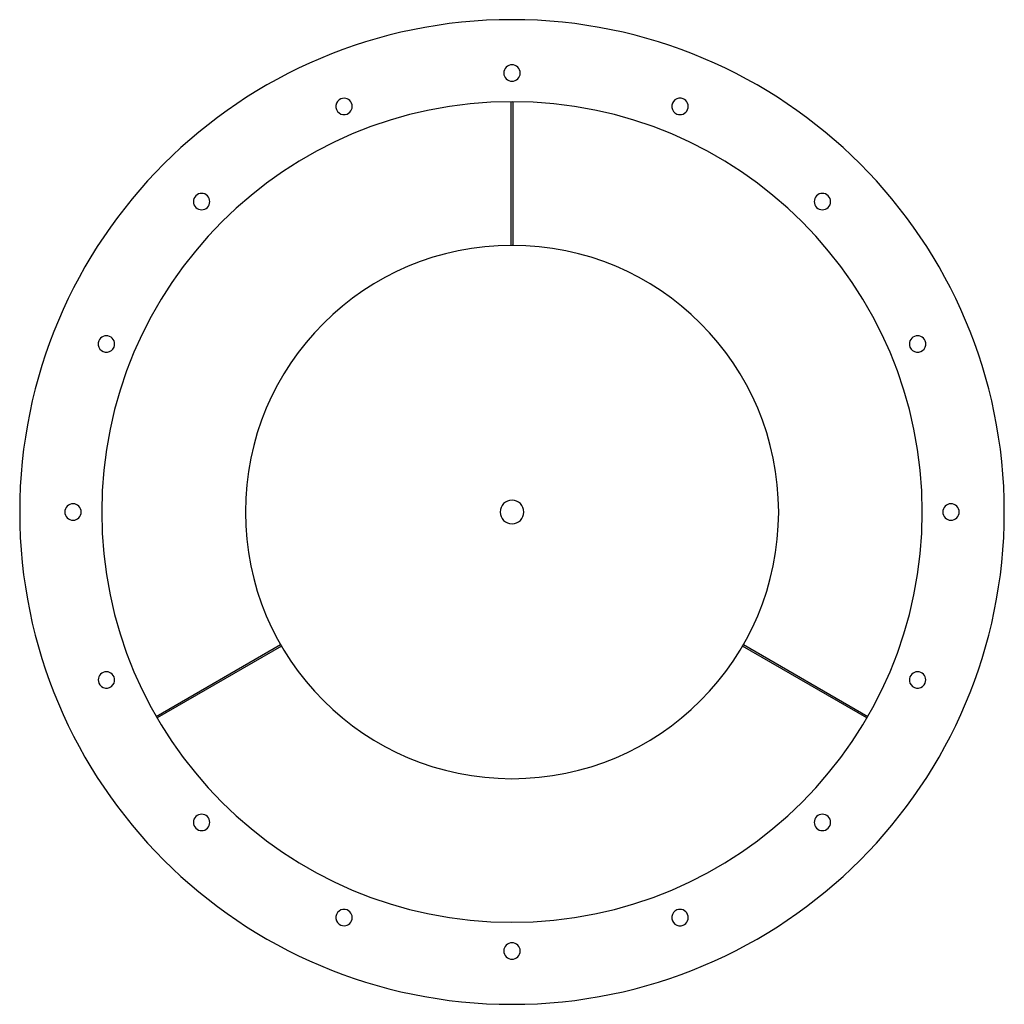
# Model space of a CAD drawing. Header units: millimetres. Extents: x -600 to 600, y -600 to 600.
import ezdxf

# ---------------------------------------------------------------- set-up
doc = ezdxf.new("R2010")
doc.units = ezdxf.units.MM
doc.layers.add('HIDDEN', color=7, linetype='Continuous')
doc.layers.add('THICK', color=7, linetype='Continuous')

msp = doc.modelspace()

# ---------------------------------------------------------------- linework, layer by layer
at = {"layer": 'HIDDEN'}
for p, q in [((-1, 500), (-1, 500)), ((1, 500), (1, 500)), ((-1, 325), (-1, 325)), ((1, 325), (1, 325)), ((-282, -161.6), (-282, -161.6)), ((-281, -163.4), (-281, -163.4)), ((281, -163.4), (281, -163.4)), ((282, -161.6), (282, -161.6)), ((-433.5, -249.1), (-433.5, -249.1)), ((-432.5, -250.9), (-432.5, -250.9)), ((432.5, -250.9), (432.5, -250.9)), ((433.5, -249.1), (433.5, -249.1))]:
    msp.add_line(p, q, dxfattribs=at)
for start, end in [(0, 180), (180, 0)]:
    msp.add_arc((0, 0), 14.5, start, end, dxfattribs=at)
at = {"layer": 'THICK'}
for p, q in [((-1, 325), (-1, 500)), ((1, 500), (1, 325)), ((-433.5, -249.1), (-282, -161.6)), ((-281, -163.4), (-432.5, -250.9)), ((432.5, -250.9), (281, -163.4)), ((282, -161.6), (433.5, -249.1))]:
    msp.add_line(p, q, dxfattribs=at)
for centre, radius, start, end in [((0, 0), 600, 0, 180), ((0, 535), 10, 90, 270), ((0, 535), 10, 270, 90), ((-204.7, 494.3), 10, 292.5, 112.5), ((204.7, 494.3), 10, 67.5, 247.5), ((0, 0), 500, 0, 180), ((-204.7, 494.3), 10, 112.5, 292.5), ((204.7, 494.3), 10, 247.5, 67.5), ((-378.3, 378.3), 10, 135, 315), ((-378.3, 378.3), 10, 315, 135), ((378.3, 378.3), 10, 45, 225), ((378.3, 378.3), 10, 225, 45), ((0, 0), 325, 0, 180), ((-494.3, 204.7), 10, 157.5, 337.5), ((-494.3, 204.7), 10, 337.5, 157.5), ((494.3, 204.7), 10, 22.5, 202.5), ((494.3, 204.7), 10, 202.5, 22.5), ((0, 0), 600, 180, 0), ((-535, 0), 10, 0, 180), ((-535, 0), 10, 180, 0), ((0, 0), 500, 180, 0), ((0, 0), 325, 180, 0), ((535, 0), 10, 0, 180), ((535, 0), 10, 180, 0), ((-494.3, -204.7), 10, 22.5, 202.5), ((-494.3, -204.7), 10, 202.5, 22.5), ((494.3, -204.7), 10, 157.5, 337.5), ((494.3, -204.7), 10, 337.5, 157.5), ((-378.3, -378.3), 10, 45, 225), ((-378.3, -378.3), 10, 225, 45), ((378.3, -378.3), 10, 135, 315), ((378.3, -378.3), 10, 315, 135), ((-204.7, -494.3), 10, 67.5, 247.5), ((-204.7, -494.3), 10, 247.5, 67.5), ((204.7, -494.3), 10, 112.5, 292.5), ((204.7, -494.3), 10, 292.5, 112.5), ((0, -535), 10, 90, 270), ((0, -535), 10, 270, 90)]:
    msp.add_arc(centre, radius, start, end, dxfattribs=at)

doc.saveas('drawing.dxf')
